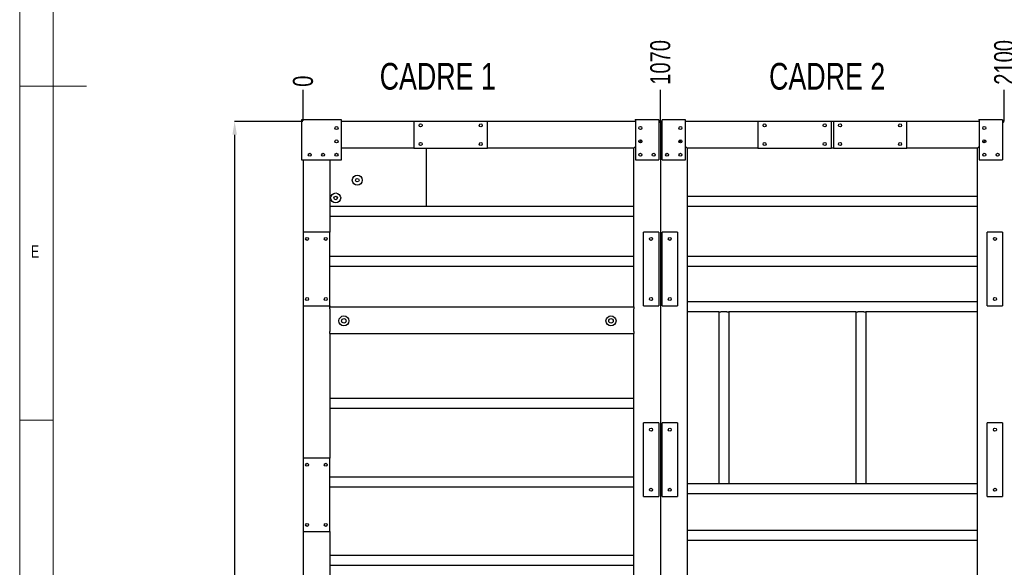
# Model space of a CAD drawing. Header units: millimetres. Extents: x 5 to 1226, y 5 to 415.
# Tile 21 of 61: x 642 to 790, y 138 to 220. Entities that reach past the tile are written whole.
import ezdxf

# ---------------------------------------------------------------- set-up
doc = ezdxf.new("R2010")
doc.units = ezdxf.units.MM
doc.header["$PDSIZE"] = -1
for name, color, linetype in [('COTES', 1, 'Continuous'), ('NOTES', 6, 'Continuous'), ('TRAIT-FINS', 9, 'Continuous')]:
    doc.layers.add(name, color=color, linetype=linetype)
doc.layers.add('TRAIT-FORT', color=4, linetype='Continuous', lineweight=25)
doc.styles.add('SLDTEXTSTYLE0', font='TXT', dxfattribs={"width": 0.75})
doc.dimstyles.new('SLDDIMSTYLE2', dxfattribs={"dimtxt": 3, "dimasz": 2, "dimexe": 0, "dimexo": 0.0625, "dimgap": 0.75, "dimtad": 0, "dimtih": 1, "dimtoh": 1, "dimdec": 0, "dimlfac": 20, "dimrnd": 1e-09, "dimzin": 12, "dimdsep": 46, "dimtxsty": 'SLDTEXTSTYLE0', "dimsah": 1, "dimcen": 0.09, "dimadec": 0, "dimazin": 3, "dimtfac": 1, "dimtdec": 0, "dimtofl": 0, "dimtmove": 0, "dimatfit": 3, "dimfxl": 1, "dimfrac": 2, "dimtolj": 1, "dimtzin": 12, "dimarcsym": 0})
doc.dimstyles.new('SLDDIMSTYLE8', dxfattribs={"dimtxt": 3, "dimasz": 0.333333, "dimexe": 0, "dimexo": 0.0625, "dimgap": 0.75, "dimtad": 0, "dimtih": 1, "dimtoh": 1, "dimdec": 0, "dimlfac": 20, "dimrnd": 1e-09, "dimdsep": 46, "dimtxsty": 'SLDTEXTSTYLE0', "dimblk1": 'ORIGIN', "dimblk2": 'ORIGIN', "dimsah": 1, "dimcen": 0.09, "dimadec": 0, "dimazin": 2, "dimtfac": 1, "dimtdec": 0, "dimtofl": 0, "dimtmove": 0, "dimatfit": 3, "dimldrblk": 'ORIGIN', "dimfxl": 1, "dimfrac": 2, "dimtolj": 1, "dimtzin": 12, "dimarcsym": 0})
doc.dimstyles.new('SLDDIMSTYLE9', dxfattribs={"dimtxt": 3, "dimasz": 2, "dimexe": 0, "dimexo": 0.0625, "dimgap": 0.75, "dimtad": 1, "dimdec": 0, "dimlfac": 20, "dimrnd": 1e-09, "dimzin": 12, "dimdsep": 46, "dimtxsty": 'SLDTEXTSTYLE0', "dimsah": 1, "dimcen": 0.09, "dimadec": 0, "dimazin": 3, "dimtfac": 1, "dimtdec": 0, "dimtofl": 0, "dimtmove": 0, "dimatfit": 3, "dimfxl": 1, "dimfrac": 2, "dimtolj": 1, "dimtzin": 12, "dimarcsym": 0})

# ---------------------------------------------------------------- blocks, each defined once
blk = doc.blocks.new('*D565')
at = {"layer": 'COTES', "color": 0, "lineweight": -2, "transparency": 16777216}
blk.add_line((684.74, 204.62), (684.74, 209.25), dxfattribs=at)
at = {"layer": 'Defpoints', "color": 0, "transparency": 16777216}
for p in [(684.74, 209.25), (684.74, 204.55), (684.74, 204.55)]:
    blk.add_point(p, dxfattribs=at)
at = {"layer": 'COTES', "color": 0, "transparency": 16777216, "insert": (684.74, 210.56), "char_height": 3, "attachment_point": 5, "rotation": 90, "style": 'SLDTEXTSTYLE0'}
blk.add_mtext('\\A1;0', dxfattribs=at)
blk = doc.blocks.new('_ORIGIN')
at = {"color": 0, "linetype": 'ByBlock', "lineweight": -2}
blk.add_line((0, 0), (-1, 0), dxfattribs=at)
blk.add_circle((0, 0), 0.5, dxfattribs=at)
blk = doc.blocks.new('*D566')
at = {"layer": 'COTES', "color": 0, "lineweight": -2, "transparency": 16777216}
blk.add_line((738.24, 204.62), (738.24, 209.25), dxfattribs=at)
at = {"layer": 'Defpoints', "color": 0, "transparency": 16777216}
for p in [(738.24, 209.25), (684.74, 204.55), (738.24, 204.55)]:
    blk.add_point(p, dxfattribs=at)
at = {"layer": 'COTES', "color": 0, "transparency": 16777216, "insert": (738.24, 213.38), "char_height": 3, "attachment_point": 5, "rotation": 90, "style": 'SLDTEXTSTYLE0'}
blk.add_mtext('\\A1;1070', dxfattribs=at)
blk = doc.blocks.new('*D567')
at = {"layer": 'COTES', "color": 0, "lineweight": -2, "transparency": 16777216}
blk.add_line((789.74, 204.62), (789.74, 209.25), dxfattribs=at)
at = {"layer": 'Defpoints', "color": 0, "transparency": 16777216}
for p in [(789.74, 209.25), (684.74, 204.55), (789.74, 204.55)]:
    blk.add_point(p, dxfattribs=at)
at = {"layer": 'COTES', "color": 0, "transparency": 16777216, "insert": (789.74, 213.38), "char_height": 3, "attachment_point": 5, "rotation": 90, "style": 'SLDTEXTSTYLE0'}
blk.add_mtext('\\A1;2100', dxfattribs=at)
blk = doc.blocks.new('*D568')
at = {"layer": 'COTES', "color": 0, "lineweight": -2, "transparency": 16777216}
blk.add_line((841.99, 204.62), (841.99, 209.25), dxfattribs=at)
at = {"layer": 'Defpoints', "color": 0, "transparency": 16777216}
for p in [(841.99, 209.25), (684.74, 204.55), (841.99, 204.55)]:
    blk.add_point(p, dxfattribs=at)
at = {"layer": 'COTES', "color": 0, "transparency": 16777216, "insert": (841.99, 213.75), "char_height": 3, "attachment_point": 5, "rotation": 90, "style": 'SLDTEXTSTYLE0'}
blk.add_mtext('\\A1;3145', dxfattribs=at)
blk = doc.blocks.new('*D569')
at = {"layer": 'COTES', "color": 0, "lineweight": -2, "transparency": 16777216}
blk.add_line((903.24, 204.62), (903.24, 209.25), dxfattribs=at)
at = {"layer": 'Defpoints', "color": 0, "transparency": 16777216}
for p in [(903.24, 209.25), (684.74, 204.55), (903.24, 204.55)]:
    blk.add_point(p, dxfattribs=at)
at = {"layer": 'COTES', "color": 0, "transparency": 16777216, "insert": (903.24, 213.94), "char_height": 3, "attachment_point": 5, "rotation": 90, "style": 'SLDTEXTSTYLE0'}
blk.add_mtext('\\A1;4370', dxfattribs=at)
blk = doc.blocks.new('*D570')
at = {"layer": 'COTES', "color": 0, "lineweight": -2, "transparency": 16777216}
blk.add_line((957.74, 204.62), (957.74, 209.25), dxfattribs=at)
at = {"layer": 'Defpoints', "color": 0, "transparency": 16777216}
for p in [(957.74, 209.25), (684.74, 204.55), (957.74, 204.55)]:
    blk.add_point(p, dxfattribs=at)
at = {"layer": 'COTES', "color": 0, "transparency": 16777216, "insert": (957.74, 213.94), "char_height": 3, "attachment_point": 5, "rotation": 90, "style": 'SLDTEXTSTYLE0'}
blk.add_mtext('\\A1;5460', dxfattribs=at)
blk = doc.blocks.new('*D571')
at = {"layer": 'COTES', "color": 0, "lineweight": -2, "transparency": 16777216}
blk.add_line((1011.74, 204.62), (1011.74, 209.25), dxfattribs=at)
at = {"layer": 'Defpoints', "color": 0, "transparency": 16777216}
for p in [(1011.74, 209.25), (684.74, 204.55), (1011.74, 204.55)]:
    blk.add_point(p, dxfattribs=at)
at = {"layer": 'COTES', "color": 0, "transparency": 16777216, "insert": (1011.74, 213.94), "char_height": 3, "attachment_point": 5, "rotation": 90, "style": 'SLDTEXTSTYLE0'}
blk.add_mtext('\\A1;6540', dxfattribs=at)
blk = doc.blocks.new('*D572')
at = {"layer": 'COTES', "color": 0, "lineweight": -2, "transparency": 16777216}
for p, q in [((684.68, 204.55), (674.49, 204.55)), ((674.49, 202.55), (674.49, 63.05)), ((684.68, 61.05), (674.49, 61.05))]:
    blk.add_line(p, q, dxfattribs=at)
at = {"layer": 'COTES', "color": 0, "transparency": 16777216}
for points in [[(674.16, 202.55), (674.83, 202.55), (674.49, 204.55)], [(674.16, 63.05), (674.83, 63.05), (674.49, 61.05)]]:
    blk.add_solid(points, dxfattribs=at)
at = {"layer": 'Defpoints', "color": 0, "transparency": 16777216}
for p in [(684.74, 204.55), (674.49, 61.05), (684.74, 61.05)]:
    blk.add_point(p, dxfattribs=at)
at = {"layer": 'COTES', "color": 0, "transparency": 16777216, "insert": (670.74, 132.8), "char_height": 3, "attachment_point": 2, "rotation": 90, "style": 'SLDTEXTSTYLE0'}
blk.add_mtext('\\A1;2870', dxfattribs=at)

msp = doc.modelspace()

# ---------------------------------------------------------------- linework, layer by layer
at = {"lineweight": 18}
for p, q in [((642.3043, 414.816), (642.3043, 4.816)), ((647.3043, 409.816), (647.3043, 9.816)), ((642.3043, 209.816), (652.3043, 209.816)), ((647.3043, 159.816), (642.3043, 159.816))]:
    msp.add_line(p, q, dxfattribs=at)
at = {"layer": 'TRAIT-FINS'}
for centre in [(692.8591, 195.7532), (689.6207, 193.0863), (690.8516, 174.6849), (730.8486, 174.6849)]:
    msp.add_circle(centre, 0.75, dxfattribs=at)
at = {"layer": 'TRAIT-FORT', "lineweight": 25}
for p, q in [((690.4946, 204.8043), (684.4946, 204.8043)), ((684.4946, 204.8043), (684.4946, 198.8043)), ((690.4946, 198.8043), (690.4946, 204.8043)), ((701.3446, 204.5543), (690.4946, 204.5543)), ((701.3446, 204.5543), (701.3446, 200.5543)), ((712.3446, 204.5543), (701.3446, 204.5543)), ((734.4946, 204.5543), (712.3446, 204.5543)), ((712.3446, 200.5543), (712.3446, 204.5543)), ((734.4946, 204.8043), (734.4946, 198.8043)), ((737.9946, 204.8043), (734.4946, 204.8043)), ((737.9946, 204.8043), (737.9946, 198.8043)), ((737.9946, 204.3043), (738.2446, 204.5543)), ((738.2446, 204.5543), (737.9946, 204.3043)), ((738.2446, 204.5543), (737.9946, 204.5543)), ((738.4946, 204.5543), (738.2446, 204.5543)), ((738.4946, 204.3043), (738.2446, 204.5543)), ((738.2446, 204.5543), (738.2446, 61.0543)), ((738.2446, 204.5543), (738.4946, 204.3043)), ((741.9946, 204.8043), (738.4946, 204.8043)), ((738.4946, 198.8043), (738.4946, 204.8043)), ((741.9946, 198.8043), (741.9946, 204.8043)), ((752.8446, 204.5543), (741.9946, 204.5543)), ((763.8446, 204.5543), (752.8446, 204.5543)), ((752.8446, 204.5543), (752.8446, 200.5543)), ((764.1446, 204.5543), (763.8446, 204.5543)), ((763.8446, 200.5543), (763.8446, 204.5543)), ((775.1446, 204.5543), (764.1446, 204.5543)), ((764.1446, 204.5543), (764.1446, 200.5543)), ((785.9946, 204.5543), (775.1446, 204.5543)), ((775.1446, 200.5543), (775.1446, 204.5543)), ((785.9946, 204.8043), (785.9946, 198.8043)), ((789.4946, 204.8043), (785.9946, 204.8043)), ((789.4946, 204.8043), (789.4946, 198.8043)), ((789.7446, 204.5543), (789.4946, 204.5543)), ((789.7446, 204.5543), (789.4946, 204.3043)), ((789.4946, 204.3043), (789.7446, 204.5543)), ((701.3446, 200.5543), (690.4946, 200.5543)), ((701.3446, 200.5543), (712.3446, 200.5543)), ((703.2446, 191.8043), (703.2446, 200.5543)), ((734.2446, 200.5543), (712.3446, 200.5543)), ((734.2446, 200.5543), (734.4946, 200.8043)), ((734.4946, 200.8043), (734.2446, 200.5543)), ((734.2446, 176.8043), (734.2446, 200.5543)), ((735.0855, 201.3952), (735.4037, 201.7134)), ((741.4037, 201.3952), (741.0855, 201.7134)), ((742.2446, 200.5543), (741.9946, 200.8043)), ((741.9946, 200.8043), (742.2446, 200.5543)), ((752.8446, 200.5543), (742.2446, 200.5543)), ((742.2446, 200.5543), (742.2446, 135.8043)), ((752.8446, 200.5543), (763.8446, 200.5543)), ((764.1446, 200.5543), (763.8446, 200.5543)), ((764.1446, 200.5543), (775.1446, 200.5543)), ((785.7446, 200.5543), (775.1446, 200.5543)), ((785.9946, 200.8043), (785.7446, 200.5543)), ((785.7446, 200.5543), (785.9946, 200.8043)), ((785.7446, 135.8043), (785.7446, 200.5543)), ((786.9037, 201.7134), (786.5855, 201.3952)), ((684.4946, 198.8043), (690.4946, 198.8043)), ((684.7446, 198.8043), (684.7446, 187.9543)), ((688.7446, 198.8043), (688.7446, 187.9543)), ((734.4946, 198.8043), (737.9946, 198.8043)), ((738.4946, 198.8043), (741.9946, 198.8043)), ((785.9946, 198.8043), (789.4946, 198.8043)), ((785.7446, 193.3043), (742.2446, 193.3043)), ((734.2446, 191.8043), (688.7446, 191.8043)), ((785.7446, 191.8043), (742.2446, 191.8043)), ((734.2446, 190.3043), (688.7446, 190.3043)), ((684.7446, 187.9543), (684.7446, 176.9543)), ((688.7446, 187.9543), (684.7446, 187.9543)), ((688.7446, 176.9543), (688.7446, 187.9543)), ((735.6946, 176.9543), (735.6946, 187.9543)), ((737.9946, 187.9543), (735.6946, 187.9543)), ((737.9946, 187.9543), (737.9946, 176.9543)), ((740.7946, 187.9543), (738.4946, 187.9543)), ((738.4946, 176.9543), (738.4946, 187.9543)), ((740.7946, 187.9543), (740.7946, 176.9543)), ((787.1946, 176.9543), (787.1946, 187.9543)), ((789.4946, 187.9543), (787.1946, 187.9543)), ((789.4946, 187.9543), (789.4946, 176.9543)), ((734.2446, 184.3043), (688.7446, 184.3043)), ((785.7446, 184.3043), (742.2446, 184.3043)), ((734.2446, 182.8043), (688.7446, 182.8043)), ((785.7446, 182.8043), (742.2446, 182.8043)), ((684.7446, 176.9543), (684.7446, 154.1543)), ((684.7446, 176.9543), (688.7446, 176.9543)), ((688.7446, 176.9543), (688.7446, 176.8043)), ((735.6946, 176.9543), (737.9946, 176.9543)), ((738.4946, 176.9543), (740.7946, 176.9543)), ((785.7446, 177.5543), (742.2446, 177.5543)), ((787.1946, 176.9543), (789.4946, 176.9543)), ((688.7446, 176.5043), (688.7446, 176.8043)), ((688.7446, 176.8043), (734.2446, 176.8043)), ((688.7446, 176.5043), (688.7446, 173.1043)), ((734.2446, 176.8043), (734.2446, 176.5043)), ((734.2446, 173.1043), (734.2446, 176.5043)), ((746.9946, 176.0543), (742.2446, 176.0543)), ((746.9946, 176.0543), (746.9946, 150.3043)), ((746.9946, 176.0543), (747.2946, 176.0543)), ((748.1946, 176.0543), (747.2946, 176.0543)), ((748.1946, 176.0543), (748.4946, 176.0543)), ((767.4946, 176.0543), (748.4946, 176.0543)), ((748.4946, 176.0543), (748.4946, 150.3043)), ((767.4946, 176.0543), (767.4946, 150.3043)), ((767.4946, 176.0543), (767.7946, 176.0543)), ((768.6946, 176.0543), (767.7946, 176.0543)), ((768.6946, 176.0543), (768.9946, 176.0543)), ((785.7446, 176.0543), (768.9946, 176.0543)), ((768.9946, 176.0543), (768.9946, 150.3043)), ((688.7446, 172.8043), (688.7446, 173.1043)), ((688.7446, 172.8043), (688.7446, 154.1543)), ((688.7446, 172.8043), (734.2446, 172.8043)), ((734.2446, 173.1043), (734.2446, 172.8043)), ((734.2446, 130.5543), (734.2446, 172.8043)), ((734.2446, 163.0543), (688.7446, 163.0543)), ((734.2446, 161.5543), (688.7446, 161.5543)), ((735.6946, 148.4043), (735.6946, 159.4043)), ((737.9946, 159.4043), (735.6946, 159.4043)), ((737.9946, 159.4043), (737.9946, 148.4043)), ((740.7946, 159.4043), (738.4946, 159.4043)), ((738.4946, 148.4043), (738.4946, 159.4043)), ((740.7946, 159.4043), (740.7946, 148.4043)), ((787.1946, 148.4043), (787.1946, 159.4043)), ((789.4946, 159.4043), (787.1946, 159.4043)), ((789.4946, 159.4043), (789.4946, 148.4043)), ((684.7446, 154.1543), (684.7446, 143.1543)), ((688.7446, 154.1543), (684.7446, 154.1543)), ((688.7446, 143.1543), (688.7446, 154.1543)), ((734.2446, 151.3043), (688.7446, 151.3043)), ((734.2446, 149.8043), (688.7446, 149.8043)), ((746.9946, 150.3043), (742.2446, 150.3043)), ((747.2946, 150.3043), (746.9946, 150.3043)), ((748.1946, 150.3043), (747.2946, 150.3043)), ((748.4946, 150.3043), (748.1946, 150.3043)), ((767.4946, 150.3043), (748.4946, 150.3043)), ((767.7946, 150.3043), (767.4946, 150.3043)), ((768.6946, 150.3043), (767.7946, 150.3043)), ((768.9946, 150.3043), (768.6946, 150.3043)), ((785.7446, 150.3043), (768.9946, 150.3043)), ((735.6946, 148.4043), (737.9946, 148.4043)), ((738.4946, 148.4043), (740.7946, 148.4043)), ((785.7446, 148.8043), (742.2446, 148.8043)), ((787.1946, 148.4043), (789.4946, 148.4043)), ((684.7446, 143.1543), (684.7446, 132.3043)), ((684.7446, 143.1543), (688.7446, 143.1543)), ((688.7446, 143.1543), (688.7446, 132.3043)), ((785.7446, 143.3043), (742.2446, 143.3043)), ((785.7446, 141.8043), (742.2446, 141.8043)), ((734.2446, 139.5543), (688.7446, 139.5543)), ((734.2446, 138.0543), (688.7446, 138.0543))]:
    msp.add_line(p, q, dxfattribs=at)
for centre, radius in [((689.7446, 203.5543), 0.225), ((702.3446, 203.9543), 0.225), ((711.3446, 203.9543), 0.225), ((735.2446, 203.5543), 0.225), ((741.2446, 203.5543), 0.225), ((753.8446, 203.9543), 0.225), ((762.8446, 203.9543), 0.225), ((765.1446, 203.9543), 0.225), ((774.1446, 203.9543), 0.225), ((786.7446, 203.5543), 0.225), ((689.7446, 201.5543), 0.225), ((702.3446, 201.1543), 0.225), ((711.3446, 201.1543), 0.225), ((735.2446, 201.5543), 0.225), ((741.2446, 201.5543), 0.225), ((753.8446, 201.1543), 0.225), ((762.8446, 201.1543), 0.225), ((765.1446, 201.1543), 0.225), ((774.1446, 201.1543), 0.225), ((786.7446, 201.5543), 0.225), ((685.7446, 199.5543), 0.225), ((687.7446, 199.5543), 0.225), ((689.7446, 199.5543), 0.225), ((735.2446, 199.5543), 0.225), ((737.2446, 199.5543), 0.225), ((739.2446, 199.5543), 0.225), ((741.2446, 199.5543), 0.225), ((786.7446, 199.5543), 0.225), ((788.7446, 199.5543), 0.225), ((692.8591, 195.7532), 0.75), ((692.8591, 195.7532), 0.2679), ((689.6207, 193.0863), 0.75), ((689.6207, 193.0863), 0.2679), ((685.3446, 186.9543), 0.225), ((688.1446, 186.9543), 0.225), ((736.8446, 186.9543), 0.225), ((739.6446, 186.9543), 0.225), ((788.3446, 186.9543), 0.225), ((685.3446, 177.9543), 0.225), ((688.1446, 177.9543), 0.225), ((736.8446, 177.9543), 0.225), ((739.6446, 177.9543), 0.225), ((788.3446, 177.9543), 0.225), ((690.8516, 174.6849), 0.75), ((690.8516, 174.6849), 0.3373), ((730.8486, 174.6849), 0.75), ((730.8486, 174.6849), 0.3373), ((736.8446, 158.4043), 0.225), ((739.6446, 158.4043), 0.225), ((788.3446, 158.4043), 0.225), ((685.3446, 153.1543), 0.225), ((688.1446, 153.1543), 0.225), ((736.8446, 149.4043), 0.225), ((739.6446, 149.4043), 0.225), ((788.3446, 149.4043), 0.225), ((685.3446, 144.1543), 0.225), ((688.1446, 144.1543), 0.225)]:
    msp.add_circle(centre, radius, dxfattribs=at)
for p in [(734.4946, 204.8043), (785.9946, 204.8043)]:
    msp.add_point(p, dxfattribs=at)

# ---------------------------------------------------------------- texts
at = {"layer": 'NOTES', "attachment_point": 1, "style": 'SLDTEXTSTYLE0'}
for s, insert, char_height in [('CADRE 1', (696.212, 213.2963), 4), ('CADRE 2', (754.5204, 213.2963), 4), ('E', (643.971, 185.984), 1.8521)]:
    msp.add_mtext(s, dxfattribs=dict(at, insert=insert, char_height=char_height))

# ---------------------------------------------------------------- dimensions: what is measured, and where the dimension line sits
at = {"layer": 'COTES'}
for feature_location, offset, origin, dimstyle, picture, middle in [((903.2446, 204.5543), (0, 4.6968), (684.7446, 204.5543), 'SLDDIMSTYLE2', '*D569', (903.2446, 213.9386)), ((957.7446, 204.5543), (0, 4.6968), (684.7446, 204.5543), 'SLDDIMSTYLE2', '*D570', (957.7446, 213.9386)), ((1011.7446, 204.5543), (0, 4.6968), (684.7446, 204.5543), 'SLDDIMSTYLE2', '*D571', (1011.7446, 213.9386)), ((841.9946, 204.5543), (0, 4.6968), (684.7446, 204.5543), 'SLDDIMSTYLE2', '*D568', (841.9946, 213.7511)), ((738.2446, 204.5543), (0, 4.6968), (684.7446, 204.5543), 'SLDDIMSTYLE2', '*D566', (738.2446, 213.3761)), ((789.7446, 204.5543), (0, 4.6968), (684.7446, 204.5543), 'SLDDIMSTYLE2', '*D567', (789.7446, 213.3761)), ((684.7445971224, 204.5542648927), (0, 4.696836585), (684.7445971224, 204.5542648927), 'SLDDIMSTYLE8', '*D565', (684.7445971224, 210.5636014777))]:
    dim = msp.add_ordinate_dim(feature_location=feature_location, offset=offset, dtype=1, origin=origin, dimstyle=dimstyle, dxfattribs=at)
    dim.commit()
    dim.dimension.update_dxf_attribs({"geometry": picture, "text_midpoint": middle})
dim = msp.add_linear_dim(base=(674.4946, 61.0543), p1=(684.7446, 204.5543), p2=(684.7446, 61.0543), angle=90, dimstyle='SLDDIMSTYLE9', dxfattribs=at)
dim.commit()
dim.dimension.update_dxf_attribs({"geometry": '*D572', "text_midpoint": (674.4946, 132.8043), "dimtype": 160})

doc.saveas('drawing.dxf')
